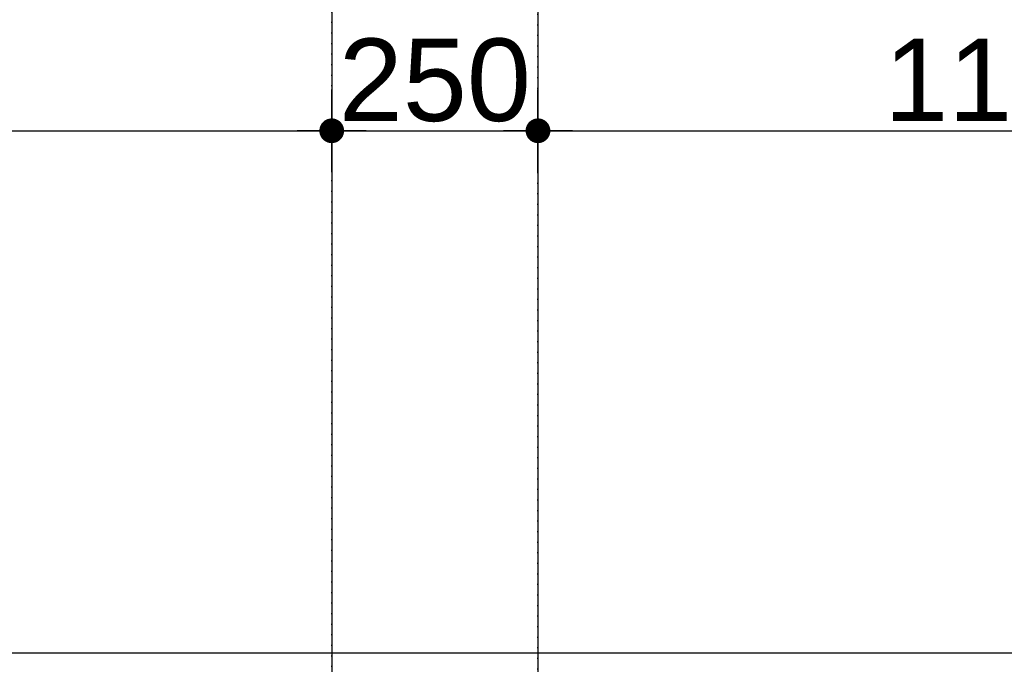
# Model space of a CAD drawing. Header units: metres. Extents: x 63115 to 703450, y -261936 to -53969.
# Tile 167 of 174: x 165654 to 166847, y -126274 to -125493. Entities that reach past the tile are written whole.
import ezdxf

# ---------------------------------------------------------------- set-up
doc = ezdxf.new("R2010")
doc.units = ezdxf.units.M
doc.header["$PDMODE"] = 35
doc.header["$PDSIZE"] = 50
doc.linetypes.add('DASHDOT2', pattern=[12.7, 6.35, -3.175, 0, -3.175])
doc.layers.get('0').update_dxf_attribs({"true_color": 0x83b7c5})
doc.layers.get('DEFPOINTS').update_dxf_attribs({"color": 6})
for name, color, linetype in [('_01-STRAMIENEN', 253, 'DASHDOT2'), ('_03-PROJECTION', 1, 'Continuous'), ('_06-DIMENSIONS', 7, 'Continuous')]:
    doc.layers.add(name, color=color, linetype=linetype)
doc.layers.add('_01Hulplijnen', color=6, linetype='Continuous', plot=False)
doc.styles.add('NIOstandard', font='arial.ttf')
doc.dimstyles.new('NIO-50-KLEIN', dxfattribs={"dimtxt": 100, "dimasz": 10, "dimexe": 2, "dimexo": 5, "dimgap": 10, "dimtad": 1, "dimdec": 0, "dimzin": 0, "dimdsep": 46, "dimtxsty": 'NIOstandard', "dimblk1": 'MAATSTR', "dimblk2": 'MAATSTR', "dimsah": 1, "dimcen": 0, "dimdle": 1.5, "dimse1": 1, "dimse2": 1, "dimclrd": 7, "dimclre": 256, "dimclrt": 256, "dimazin": 0, "dimtfac": 1, "dimtdec": 0, "dimtofl": 0, "dimtmove": 1, "dimatfit": 2, "dimldrblk": 'MAATSTR', "dimfxl": 1, "dimtvp": 1, "dimtolj": 1, "dimtzin": 0, "dimarcsym": 0})

# ---------------------------------------------------------------- blocks, each defined once
blk = doc.blocks.new('MAATSTR')
at = {"linetype": 'Continuous'}
for p, q in [((0, 5), (0, -5)), ((-4.17, 0), (4.17, 0))]:
    blk.add_line(p, q, dxfattribs=at)
at = {"linetype": 'Continuous', "const_width": 1.5}
blk.add_lwpolyline([(-0.75, 0, 1), (0.75, 0, 1)], format="xyb", close=True, dxfattribs=at)
blk = doc.blocks.new('*D246')
at = {"layer": '_06-DIMENSIONS', "color": 7, "lineweight": -2, "transparency": 16777216}
blk.add_line((5360, 4783.1), (6490, 4783.1), dxfattribs=at)
at = {"layer": 'DEFPOINTS', "color": 0, "transparency": 16777216}
for p in [(6500, 4783.1), (5350, 4150), (6500, 4150)]:
    blk.add_point(p, dxfattribs=at)
at = {"layer": '_06-DIMENSIONS', "color": 7, "lineweight": -2, "transparency": 16777216, "xscale": 10, "yscale": 10, "zscale": 10, "rotation": 180}
blk.add_blockref('MAATSTR', (5350, 4783.1), dxfattribs=at)
at = {"layer": '_06-DIMENSIONS', "color": 7, "lineweight": -2, "transparency": 16777216, "xscale": 10, "yscale": 10, "zscale": 10}
blk.add_blockref('MAATSTR', (6500, 4783.1), dxfattribs=at)
at = {"layer": '_06-DIMENSIONS', "transparency": 16777216, "insert": (5925, 4844.2), "char_height": 100, "attachment_point": 5, "style": 'NIOstandard'}
blk.add_mtext('\\A1;1150', dxfattribs=at)
blk = doc.blocks.new('*D258')
at = {"layer": '_06-DIMENSIONS', "color": 7, "lineweight": -2, "transparency": 16777216}
blk.add_line((3960, 4783.1), (5090, 4783.1), dxfattribs=at)
at = {"layer": 'DEFPOINTS', "color": 0, "transparency": 16777216}
for p in [(5100, 4783.1), (3950, 4150), (5100, 4150)]:
    blk.add_point(p, dxfattribs=at)
at = {"layer": '_06-DIMENSIONS', "color": 7, "lineweight": -2, "transparency": 16777216, "xscale": 10, "yscale": 10, "zscale": 10, "rotation": 180}
blk.add_blockref('MAATSTR', (3950, 4783.1), dxfattribs=at)
at = {"layer": '_06-DIMENSIONS', "color": 7, "lineweight": -2, "transparency": 16777216, "xscale": 10, "yscale": 10, "zscale": 10}
blk.add_blockref('MAATSTR', (5100, 4783.1), dxfattribs=at)
at = {"layer": '_06-DIMENSIONS', "transparency": 16777216, "insert": (4525, 4844.2), "char_height": 100, "attachment_point": 5, "style": 'NIOstandard'}
blk.add_mtext('\\A1;1150', dxfattribs=at)
blk = doc.blocks.new('*D266')
at = {"layer": '_06-DIMENSIONS', "color": 7, "lineweight": -2, "transparency": 16777216}
blk.add_line((5110, 4783.1), (5340, 4783.1), dxfattribs=at)
at = {"layer": 'DEFPOINTS', "color": 0, "transparency": 16777216}
for p in [(5350, 4783.1), (5100, 4150), (5350, 4150)]:
    blk.add_point(p, dxfattribs=at)
at = {"layer": '_06-DIMENSIONS', "color": 7, "lineweight": -2, "transparency": 16777216, "xscale": 10, "yscale": 10, "zscale": 10, "rotation": 180}
blk.add_blockref('MAATSTR', (5100, 4783.1), dxfattribs=at)
at = {"layer": '_06-DIMENSIONS', "color": 7, "lineweight": -2, "transparency": 16777216, "xscale": 10, "yscale": 10, "zscale": 10}
blk.add_blockref('MAATSTR', (5350, 4783.1), dxfattribs=at)
at = {"layer": '_06-DIMENSIONS', "transparency": 16777216, "insert": (5225, 4844.2), "char_height": 100, "attachment_point": 5, "style": 'NIOstandard'}
blk.add_mtext('\\A1;250', dxfattribs=at)
blk = doc.blocks.new('*D268')
at = {"layer": '_06-DIMENSIONS', "color": 7, "lineweight": -2, "transparency": 16777216}
blk.add_line((-5340, 5008.9), (5340, 5008.9), dxfattribs=at)
at = {"layer": 'DEFPOINTS', "color": 0, "transparency": 16777216}
for p in [(5350, 5008.9), (-5350, 4150), (5350, 4150)]:
    blk.add_point(p, dxfattribs=at)
at = {"layer": '_06-DIMENSIONS', "color": 7, "lineweight": -2, "transparency": 16777216, "xscale": 10, "yscale": 10, "zscale": 10, "rotation": 180}
blk.add_blockref('MAATSTR', (-5350, 5008.9), dxfattribs=at)
at = {"layer": '_06-DIMENSIONS', "color": 7, "lineweight": -2, "transparency": 16777216, "xscale": 10, "yscale": 10, "zscale": 10}
blk.add_blockref('MAATSTR', (5350, 5008.9), dxfattribs=at)
at = {"layer": '_06-DIMENSIONS', "transparency": 16777216, "insert": (0, 5069.9), "char_height": 100, "attachment_point": 5, "style": 'NIOstandard'}
blk.add_mtext('\\A1;10700', dxfattribs=at)
blk = doc.blocks.new('*D269')
at = {"layer": '_06-DIMENSIONS', "color": 7, "lineweight": -2, "transparency": 16777216}
blk.add_line((5360, 5008.9), (6490, 5008.9), dxfattribs=at)
at = {"layer": 'DEFPOINTS', "color": 0, "transparency": 16777216}
for p in [(6500, 5008.9), (5350, 4150), (6500, 4150)]:
    blk.add_point(p, dxfattribs=at)
at = {"layer": '_06-DIMENSIONS', "color": 7, "lineweight": -2, "transparency": 16777216, "xscale": 10, "yscale": 10, "zscale": 10, "rotation": 180}
blk.add_blockref('MAATSTR', (5350, 5008.9), dxfattribs=at)
at = {"layer": '_06-DIMENSIONS', "color": 7, "lineweight": -2, "transparency": 16777216, "xscale": 10, "yscale": 10, "zscale": 10}
blk.add_blockref('MAATSTR', (6500, 5008.9), dxfattribs=at)
at = {"layer": '_06-DIMENSIONS', "transparency": 16777216, "insert": (5925, 5069.9), "char_height": 100, "attachment_point": 5, "style": 'NIOstandard'}
blk.add_mtext('\\A1;1150', dxfattribs=at)
blk = doc.blocks.new('*U244')
at = {"layer": '_01-STRAMIENEN'}
for points in [[(5100, 5487.4), (5100, -4768.6)], [(5350, 5394.8), (5350, -4768.6)], [(-7899.8, 4150), (6883.2, 4150)]]:
    blk.add_lwpolyline(points, dxfattribs=at)
at = {"layer": '_01Hulplijnen'}
for points in [[(5100, 5487.4), (5100, -4768.6)], [(5350, 5394.8), (5350, -4768.6)], [(-7899.8, 4150), (6883.2, 4150)]]:
    blk.add_lwpolyline(points, dxfattribs=at)
at = {"layer": '_06-DIMENSIONS'}
for base, p1, p2, picture, middle in [((5350, 5008.9), (-5350, 4150), (5350, 4150), '*D268', (0, 5069.9)), ((6500, 5008.9), (5350, 4150), (6500, 4150), '*D269', (5925, 5069.9)), ((5100, 4783.1), (3950, 4150), (5100, 4150), '*D258', (4525, 4844.2)), ((5350, 4783.1), (5100, 4150), (5350, 4150), '*D266', (5225, 4844.2)), ((6500, 4783.1), (5350, 4150), (6500, 4150), '*D246', (5925, 4844.2))]:
    dim = blk.add_linear_dim(base=base, p1=p1, p2=p2, dimstyle='NIO-50-KLEIN', override={"dimfxlon": 1, "dimarcsym": 1}, dxfattribs=at)
    dim.commit()
    dim.dimension.update_dxf_attribs({"geometry": picture, "text_midpoint": middle})

msp = doc.modelspace()

# ---------------------------------------------------------------- block references
at = {"layer": '_03-PROJECTION'}
msp.add_blockref('*U244', (160931.8, -130410.6), dxfattribs=at)

doc.saveas('drawing.dxf')
